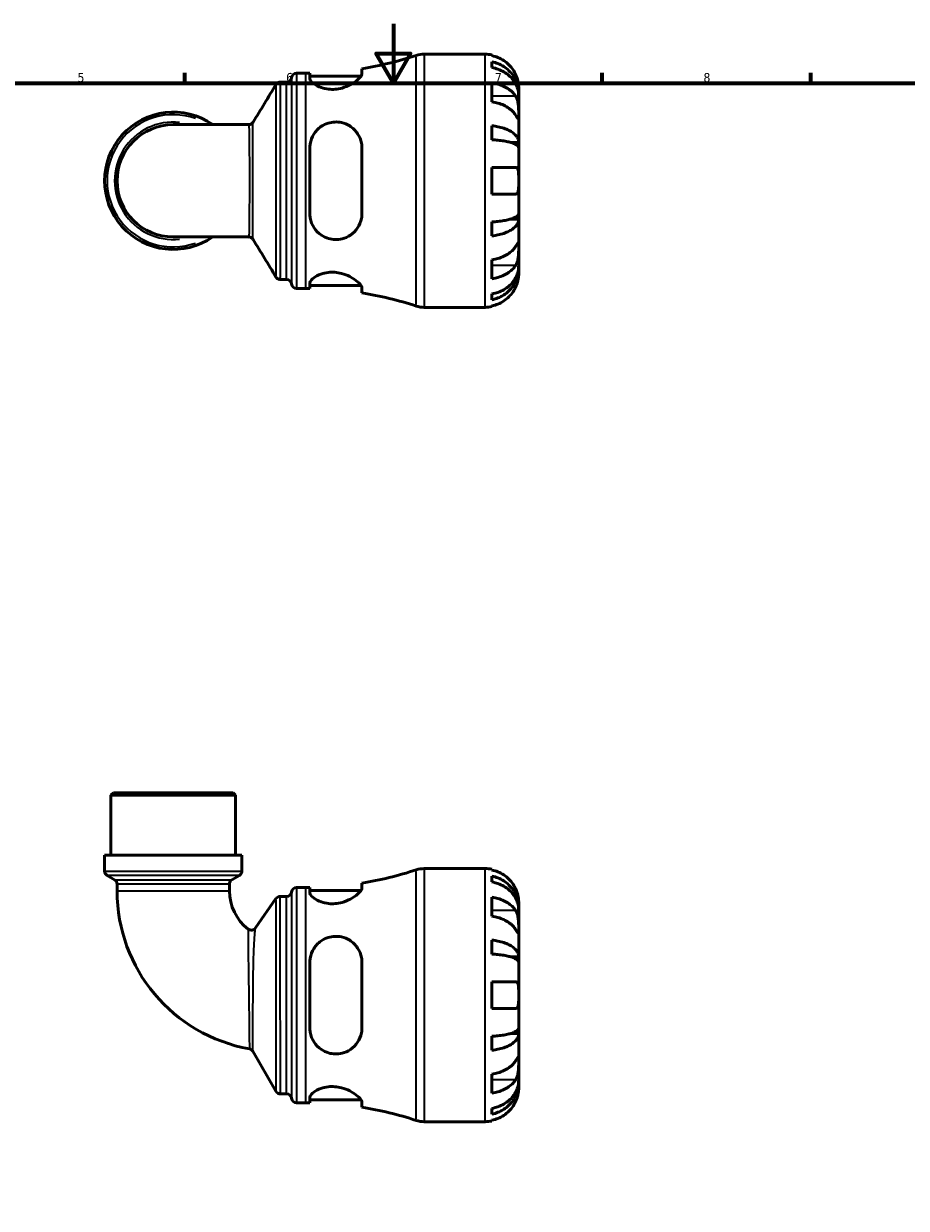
# Model space of a CAD drawing. Header units: millimetres. Extents: x 0 to 902, y -211 to 609.
# Tile 3 of 5: x 296 to 593, y 196 to 594. Entities that reach past the tile are written whole.
import ezdxf

# ---------------------------------------------------------------- set-up
doc = ezdxf.new("R2010")
doc.units = ezdxf.units.MM
for name, color, linetype, lineweight in [('Border (ANSI)', 7, 'Continuous', 70), ('Visible (ANSI)', 7, 'Continuous', 50), ('Visible Narrow (ANSI)', 7, 'Continuous', 35)]:
    doc.layers.add(name, color=color, linetype=linetype, lineweight=lineweight)
doc.styles.add('Note Text (ANSI)', font='tahoma.ttf')

# ---------------------------------------------------------------- blocks, each defined once
blk = doc.blocks.new('Borders Default Border')
at = {"layer": 'Border (ANSI)'}
for p, q in [((350.42, 574), (350.42, 577.45)), ((490.58, 574), (490.58, 577.45)), ((560.67, 574), (560.67, 577.45))]:
    blk.add_line(p, q, dxfattribs=at)
at = {"layer": 'Border (ANSI)', "flags": 128}
for points in [[(420.5, 594), (420.5, 574), (414.73, 584), (426.27, 584), (420.5, 574)], [(20, 20), (20, 574), (821, 574), (821, 20), (20, 20)]]:
    blk.add_lwpolyline(points, dxfattribs=at)
at = {"layer": 'Border (ANSI)', "char_height": 3.05, "attachment_point": 7, "style": 'Note Text (ANSI)'}
for s, insert in [('5', (314.48, 574.34)), ('6', (384.49, 574.34)), ('7', (454.6, 574.4)), ('8', (524.63, 574.33))]:
    blk.add_mtext(s, dxfattribs=dict(at, insert=insert))

msp = doc.modelspace()

# ---------------------------------------------------------------- linework, layer by layer
at = {"layer": 'Visible (ANSI)'}
for p, q in [((430.781, 583.738), (451.323, 583.738)), ((453.573, 583.511), (453.573, 583.27)), ((453.573, 581.195), (453.573, 579.25)), ((388.01, 577.363), (391.05, 577.363)), ((392.435, 577.371), (392.435, 575.656)), ((409.935, 577.234), (409.935, 578.878)), ((382.528, 574.388), (384.637, 574.388)), ((392.435, 576.363), (409.606, 576.363)), ((453.573, 574.141), (453.573, 567.777)), ((462.573, 570.477), (462.538, 570.477)), ((462.573, 570.477), (462.573, 572.488)), ((462.573, 569.712), (462.573, 570.477)), ((462.573, 563.335), (462.573, 569.712)), ((462.573, 554.115), (462.573, 563.335)), ((371.934, 560.097), (346.573, 560.097)), ((453.573, 559.733), (453.573, 555.039)), ((462.573, 554.115), (459.844, 554.115)), ((462.573, 552.267), (462.573, 554.115)), ((392.435, 552.238), (392.435, 530.238)), ((409.935, 530.238), (409.935, 552.238)), ((462.573, 541.238), (462.573, 552.267)), ((453.573, 545.738), (453.573, 536.738)), ((462.573, 530.209), (462.573, 541.238)), ((462.573, 528.361), (462.573, 530.209)), ((453.573, 527.437), (453.573, 522.743)), ((462.573, 528.361), (459.844, 528.361)), ((462.573, 519.141), (462.573, 528.361)), ((346.573, 522.378), (371.934, 522.378)), ((462.573, 512.764), (462.573, 519.141)), ((453.573, 514.698), (453.573, 508.335)), ((462.573, 511.999), (462.538, 511.999)), ((462.573, 511.999), (462.573, 512.764)), ((462.573, 509.988), (462.573, 511.999)), ((382.528, 508.088), (384.637, 508.088)), ((392.435, 506.82), (392.435, 505.105)), ((392.435, 506.113), (409.606, 506.113)), ((388.01, 505.113), (391.05, 505.113)), ((409.935, 503.598), (409.935, 505.242)), ((453.573, 503.226), (453.573, 501.281)), ((430.781, 498.738), (451.323, 498.738)), ((453.573, 499.205), (453.573, 498.965)), ((326.468, 335.741), (325.618, 334.891)), ((367.528, 334.891), (325.618, 334.891)), ((325.618, 314.741), (325.618, 334.891)), ((326.468, 335.741), (366.678, 335.741)), ((366.678, 335.741), (367.528, 334.891)), ((367.528, 314.741), (367.528, 334.891)), ((369.623, 314.741), (323.522, 314.741)), ((323.522, 309.423), (323.522, 314.741)), ((369.623, 309.423), (369.623, 314.741)), ((326.863, 306.512), (324.372, 307.951)), ((366.282, 306.512), (368.773, 307.951)), ((430.781, 310.241), (451.323, 310.241)), ((453.573, 310.014), (453.573, 309.774)), ((453.573, 307.698), (453.573, 305.753)), ((327.713, 305.04), (327.713, 302.739)), ((365.432, 305.04), (365.432, 302.739)), ((388.01, 303.866), (391.05, 303.866)), ((392.435, 303.874), (392.435, 302.159)), ((392.435, 302.866), (409.606, 302.866)), ((409.935, 303.738), (409.935, 305.381)), ((374.17, 290.313), (381.063, 300.166)), ((382.456, 300.891), (384.637, 300.891)), ((453.573, 300.645), (453.573, 294.281)), ((462.573, 296.98), (462.573, 298.991)), ((462.573, 296.98), (462.538, 296.98)), ((462.573, 296.215), (462.573, 296.98)), ((462.573, 289.838), (462.573, 296.215)), ((462.573, 280.618), (462.573, 289.838)), ((453.573, 286.236), (453.573, 281.542)), ((392.435, 278.741), (392.435, 256.741)), ((409.935, 256.741), (409.935, 278.741)), ((462.573, 280.618), (459.844, 280.618)), ((462.573, 278.77), (462.573, 280.618)), ((462.573, 267.741), (462.573, 278.77)), ((453.573, 272.241), (453.573, 263.241)), ((462.573, 256.712), (462.573, 267.741)), ((462.573, 254.865), (459.844, 254.865)), ((462.573, 254.865), (462.573, 256.712)), ((462.573, 245.644), (462.573, 254.865)), ((453.573, 253.941), (453.573, 249.246)), ((381.08, 235.441), (373.315, 248.89)), ((462.573, 239.268), (462.573, 245.644)), ((453.573, 241.202), (453.573, 234.838)), ((462.573, 238.502), (462.573, 239.268)), ((462.573, 238.502), (462.538, 238.502)), ((462.573, 236.491), (462.573, 238.502)), ((382.552, 234.591), (384.637, 234.591)), ((388.01, 231.616), (391.05, 231.616)), ((392.435, 233.323), (392.435, 231.608)), ((392.435, 232.616), (409.606, 232.616)), ((409.935, 230.102), (409.935, 231.745)), ((453.573, 229.729), (453.573, 227.785)), ((430.781, 225.241), (451.323, 225.241)), ((453.573, 225.709), (453.573, 225.469))]:
    msp.add_line(p, q, dxfattribs=at)
for centre, radius, start, end in [((391.05, 695.856), 118.493, 279.17069, 288.23145), ((430.781, 575.238), 8.5, 90, 108.23145), ((451.323, 572.488), 11.25, 78.46304, 90), ((388.01, 575.663), 1.7, 90, 172.81924), ((391.05, 695.856), 118.493, 270, 270.66971), ((384.637, 576.088), 1.7, 270, 352.81924), ((346.573, 541.238), 23.05, 54.9032, 305.0968), ((346.573, 541.238), 18.86, 90, 270), ((384.637, 506.388), 1.7, 7.18076, 90), ((388.01, 506.813), 1.7, 187.18076, 270), ((391.05, 386.62), 118.493, 89.33029, 90), ((391.05, 386.62), 118.493, 71.76855, 80.82931), ((430.781, 507.238), 8.5, 251.76855, 270), ((451.323, 509.988), 11.25, 270, 281.53696), ((325.222, 309.423), 1.7, 180, 240), ((326.013, 305.04), 1.7, 0, 60), ((367.132, 305.04), 1.7, 120, 180), ((367.923, 309.423), 1.7, 300, 0), ((391.05, 422.359), 118.493, 279.17069, 288.23145), ((430.781, 301.741), 8.5, 90, 108.23145), ((451.323, 298.991), 11.25, 78.46304, 90), ((381.57, 302.739), 53.857, 180, 259.91594), ((381.57, 302.739), 16.138, 180, 232.48057), ((384.637, 302.591), 1.7, 270, 352.81924), ((388.01, 302.166), 1.7, 90, 172.81924), ((391.05, 422.359), 118.493, 270, 270.66971), ((382.456, 299.191), 1.7, 90, 145.02507), ((372.777, 291.287), 1.7, 232.48057, 325.02507), ((371.843, 248.04), 1.7, 30, 79.91594), ((382.552, 236.291), 1.7, 210, 270), ((384.637, 232.891), 1.7, 7.18076, 90), ((388.01, 233.316), 1.7, 187.18076, 270), ((391.05, 113.123), 118.493, 89.33029, 90), ((391.05, 113.123), 118.493, 71.76855, 80.82931), ((430.781, 233.741), 8.5, 251.76855, 270), ((451.323, 236.491), 11.25, 270, 281.53696)]:
    msp.add_arc(centre, radius, start, end, dxfattribs=at)
for points, knots in [([(461.506, 576.988), (461.273, 577.488), (460.99, 577.997), (460.247, 579.113), (459.758, 579.701), (458.775, 580.688), (458.191, 581.177), (456.933, 582.021), (456.259, 582.376), (454.995, 582.901), (454.293, 583.123), (453.573, 583.27)], [5.50227189, 5.50227189, 5.50227189, 5.50227189, 5.66172607, 5.66172607, 5.87111315, 5.87111315, 6.07951382, 6.07951382, 6.28791448, 6.28791448, 6.49007585, 6.49007585, 6.49007585, 6.49007585]), ([(453.573, 581.195), (454.294, 581.052), (454.999, 580.836), (456.264, 580.328), (456.938, 579.985), (458.196, 579.17), (458.781, 578.697), (459.763, 577.744), (460.251, 577.176), (461.094, 575.952), (461.447, 575.297), (461.98, 574.049), (462.208, 573.34), (462.504, 571.893), (462.573, 571.154), (462.573, 570.477)], [0.2134337, 0.2134337, 0.2134337, 0.2134337, 0.41601, 0.41601, 0.6243485, 0.6243485, 0.832687, 0.832687, 1.0415719, 1.0415719, 1.2504568, 1.2504568, 1.4601279, 1.4601279, 1.6697991, 1.6697991, 1.6697991, 1.6697991]), ([(409.935, 577.234), (409.935, 577.064), (409.882, 576.872), (409.557, 576.213), (409.112, 575.688), (407.863, 574.599), (407.052, 574.032), (405.255, 573.079), (404.296, 572.678), (402.503, 572.187), (401.723, 572.044), (400.185, 571.92), (399.452, 571.931), (397.864, 572.1), (397.048, 572.289), (395.324, 572.875), (394.494, 573.314), (393.204, 574.238), (392.757, 574.724), (392.476, 575.335), (392.435, 575.501), (392.435, 575.656)], [-3.1190111, -3.1190111, -3.1190111, -3.1190111, -2.9425218, -2.9425218, -2.5658323, -2.5658323, -2.1866341, -2.1866341, -1.8519842, -1.8519842, -1.611527, -1.611527, -1.3870833, -1.3870833, -1.11061, -1.11061, -0.7372166, -0.7372166, -0.3497412, -0.3497412, -0.1958212, -0.1958212, -0.1958212, -0.1958212]), ([(462.573, 569.712), (462.573, 570.314), (462.504, 570.972), (462.208, 572.26), (461.98, 572.89), (461.447, 574.001), (461.094, 574.584), (460.251, 575.673), (459.763, 576.179), (458.781, 577.027), (458.196, 577.448), (456.938, 578.174), (456.264, 578.479), (454.999, 578.931), (454.294, 579.123), (453.573, 579.25)], [5.0161165, 5.0161165, 5.0161165, 5.0161165, 5.2257877, 5.2257877, 5.4354588, 5.4354588, 5.6443437, 5.6443437, 5.8532286, 5.8532286, 6.0615671, 6.0615671, 6.2699056, 6.2699056, 6.472482, 6.472482, 6.472482, 6.472482]), ([(462.573, 572.488), (462.573, 572.488), (462.573, 572.542), (462.569, 572.764), (462.564, 572.943), (462.522, 573.487), (462.475, 573.886), (462.321, 574.653), (462.242, 574.979), (462.064, 575.578), (461.976, 575.843), (461.77, 576.39), (461.653, 576.669), (461.519, 576.959), (461.512, 576.974), (461.506, 576.988)], [-3.12621297, -3.12621297, -3.12621297, -3.12621297, -3.00592131, -3.00592131, -2.87295675, -2.87295675, -2.69789372, -2.69789372, -2.58338701, -2.58338701, -2.49547573, -2.49547573, -2.40310236, -2.40310236, -2.39831682, -2.39831682, -2.39831682, -2.39831682]), ([(381.074, 573.569), (381.1, 573.612), (381.132, 573.66), (381.214, 573.769), (381.264, 573.83), (381.399, 573.962), (381.482, 574.035), (381.699, 574.178), (381.834, 574.249), (382.155, 574.355), (382.34, 574.388), (382.528, 574.388)], [3.1397253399, 3.1397253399, 3.1397253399, 3.1397253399, 3.1401024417, 3.1401024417, 3.1404795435, 3.1404795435, 3.1408566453, 3.1408566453, 3.1412337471, 3.1412337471, 3.1416108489, 3.1416108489, 3.1416108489, 3.1416108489]), ([(453.573, 574.141), (454.293, 574.037), (454.995, 573.88), (456.259, 573.509), (456.933, 573.258), (458.191, 572.661), (458.775, 572.315), (459.758, 571.618), (460.247, 571.201), (460.99, 570.412), (461.273, 570.053), (461.506, 569.699)], [0.21343841, 0.21343841, 0.21343841, 0.21343841, 0.41559978, 0.41559978, 0.62400044, 0.62400044, 0.8324011, 0.8324011, 1.04178819, 1.04178819, 1.20124236, 1.20124236, 1.20124236, 1.20124236]), ([(461.506, 569.699), (461.565, 569.61), (461.621, 569.516), (461.798, 569.199), (461.907, 568.959), (462.107, 568.425), (462.194, 568.131), (462.367, 567.384), (462.436, 566.924), (462.537, 565.892), (462.557, 565.331), (462.575, 564.256), (462.573, 563.756), (462.573, 563.335)], [-0.72474413, -0.72474413, -0.72474413, -0.72474413, -0.68292689, -0.68292689, -0.58946764, -0.58946764, -0.49014387, -0.49014387, -0.34933517, -0.34933517, -0.17856496, -0.17856496, 0, 0, 0, 0]), ([(461.506, 563.335), (461.273, 563.689), (460.99, 564.048), (460.247, 564.838), (459.758, 565.254), (458.775, 565.951), (458.191, 566.297), (456.933, 566.894), (456.259, 567.145), (454.995, 567.516), (454.293, 567.673), (453.573, 567.777)], [5.50227189, 5.50227189, 5.50227189, 5.50227189, 5.66172607, 5.66172607, 5.87111315, 5.87111315, 6.07951382, 6.07951382, 6.28791448, 6.28791448, 6.49007585, 6.49007585, 6.49007585, 6.49007585]), ([(392.435, 552.238), (392.435, 552.703), (392.472, 553.165), (392.73, 554.773), (393.141, 555.868), (394.367, 557.847), (395.192, 558.727), (396.921, 559.931), (397.743, 560.336), (399.34, 560.823), (400.075, 560.949), (401.599, 561.013), (402.364, 560.941), (404.089, 560.554), (405.004, 560.169), (406.899, 558.986), (407.808, 558.092), (409.118, 556.1), (409.562, 555.026), (409.883, 553.339), (409.935, 552.792), (409.935, 552.238)], [-3.0744805, -3.0744805, -3.0744805, -3.0744805, -2.9275472, -2.9275472, -2.5564656, -2.5564656, -2.1770295, -2.1770295, -1.8962541, -1.8962541, -1.6711798, -1.6711798, -1.4362173, -1.4362173, -1.1221314, -1.1221314, -0.7060755, -0.7060755, -0.3297742, -0.3297742, -0.1550611, -0.1550611, -0.1550611, -0.1550611]), ([(462.573, 563.335), (462.573, 563.094), (462.573, 562.881), (462.571, 562.507), (462.568, 562.353), (462.547, 562.087), (462.523, 562.013), (462.423, 562.022), (462.35, 562.097), (462.171, 562.336), (462.083, 562.464), (461.88, 562.767), (461.767, 562.938), (461.598, 563.195), (461.553, 563.264), (461.506, 563.335)], [0, 0, 0, 0, 0.10230486, 0.10230486, 0.2116531, 0.2116531, 0.35868741, 0.35868741, 0.49861539, 0.49861539, 0.59613895, 0.59613895, 0.69034298, 0.69034298, 0.72355027, 0.72355027, 0.72355027, 0.72355027]), ([(371.934, 560.097), (372.114, 560.097), (372.294, 560.128), (372.609, 560.229), (372.744, 560.297), (372.963, 560.438), (373.049, 560.511), (373.186, 560.644), (373.239, 560.706), (373.323, 560.817), (373.356, 560.866), (373.383, 560.91)], [-1.553072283, -1.553072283, -1.553072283, -1.553072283, -1.54991782, -1.54991782, -1.546763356, -1.546763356, -1.543608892, -1.543608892, -1.540454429, -1.540454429, -1.537299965, -1.537299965, -1.537299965, -1.537299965]), ([(453.573, 559.733), (454.294, 559.658), (454.999, 559.545), (456.264, 559.279), (456.938, 559.099), (458.196, 558.672), (458.781, 558.424), (459.763, 557.924), (460.251, 557.626), (461.094, 556.985), (461.447, 556.641), (461.98, 555.987), (462.208, 555.616), (462.504, 554.857), (462.573, 554.469), (462.573, 554.115)], [0.2134337, 0.2134337, 0.2134337, 0.2134337, 0.41601, 0.41601, 0.6243485, 0.6243485, 0.832687, 0.832687, 1.0415719, 1.0415719, 1.2504568, 1.2504568, 1.4601279, 1.4601279, 1.6697991, 1.6697991, 1.6697991, 1.6697991]), ([(462.573, 552.267), (462.573, 552.442), (462.504, 552.633), (462.208, 553.007), (461.98, 553.191), (461.447, 553.513), (461.094, 553.683), (460.251, 553.999), (459.763, 554.146), (458.781, 554.393), (458.196, 554.515), (456.938, 554.726), (456.264, 554.814), (454.999, 554.946), (454.294, 555.002), (453.573, 555.039)], [5.0161165, 5.0161165, 5.0161165, 5.0161165, 5.2257877, 5.2257877, 5.4354588, 5.4354588, 5.6443437, 5.6443437, 5.8532286, 5.8532286, 6.0615671, 6.0615671, 6.2699056, 6.2699056, 6.472482, 6.472482, 6.472482, 6.472482]), ([(453.573, 545.738), (454.293, 545.738), (454.995, 545.738), (456.259, 545.738), (456.933, 545.738), (458.191, 545.738), (458.775, 545.738), (459.758, 545.738), (460.247, 545.738), (460.99, 545.738), (461.273, 545.738), (461.506, 545.738)], [0.21343841, 0.21343841, 0.21343841, 0.21343841, 0.41559978, 0.41559978, 0.62400044, 0.62400044, 0.8324011, 0.8324011, 1.04178819, 1.04178819, 1.20124236, 1.20124236, 1.20124236, 1.20124236]), ([(461.506, 545.738), (461.578, 545.738), (461.647, 545.73), (461.823, 545.686), (461.922, 545.635), (462.108, 545.475), (462.192, 545.36), (462.366, 544.997), (462.436, 544.714), (462.537, 543.968), (462.557, 543.492), (462.575, 542.421), (462.573, 541.832), (462.573, 541.238)], [-0.71968867, -0.71968867, -0.71968867, -0.71968867, -0.66913349, -0.66913349, -0.58448293, -0.58448293, -0.49008499, -0.49008499, -0.34765985, -0.34765985, -0.17827673, -0.17827673, 0, 0, 0, 0]), ([(462.573, 541.238), (462.573, 540.837), (462.573, 540.438), (462.569, 539.624), (462.564, 539.217), (462.522, 538.352), (462.475, 537.928), (462.321, 537.373), (462.242, 537.195), (462.064, 536.956), (461.976, 536.878), (461.77, 536.769), (461.653, 536.741), (461.519, 536.738), (461.512, 536.738), (461.506, 536.738)], [-3.12621297, -3.12621297, -3.12621297, -3.12621297, -3.00592131, -3.00592131, -2.87295675, -2.87295675, -2.69789372, -2.69789372, -2.58338701, -2.58338701, -2.49547573, -2.49547573, -2.40310236, -2.40310236, -2.39831682, -2.39831682, -2.39831682, -2.39831682]), ([(461.506, 536.738), (461.273, 536.738), (460.99, 536.738), (460.247, 536.738), (459.758, 536.738), (458.775, 536.738), (458.191, 536.738), (456.933, 536.738), (456.259, 536.738), (454.995, 536.738), (454.293, 536.738), (453.573, 536.738)], [5.50227189, 5.50227189, 5.50227189, 5.50227189, 5.66172607, 5.66172607, 5.87111315, 5.87111315, 6.07951382, 6.07951382, 6.28791448, 6.28791448, 6.49007585, 6.49007585, 6.49007585, 6.49007585]), ([(409.935, 530.238), (409.935, 529.679), (409.882, 529.127), (409.557, 527.437), (409.112, 526.364), (407.863, 524.47), (407.052, 523.645), (405.255, 522.425), (404.296, 521.989), (402.503, 521.553), (401.723, 521.468), (400.185, 521.514), (399.452, 521.63), (397.864, 522.092), (397.048, 522.477), (395.324, 523.633), (394.494, 524.482), (393.204, 526.456), (392.757, 527.592), (392.476, 529.268), (392.435, 529.752), (392.435, 530.238)], [-3.1190111, -3.1190111, -3.1190111, -3.1190111, -2.9425218, -2.9425218, -2.5658323, -2.5658323, -2.1866341, -2.1866341, -1.8519842, -1.8519842, -1.611527, -1.611527, -1.3870833, -1.3870833, -1.11061, -1.11061, -0.7372166, -0.7372166, -0.3497412, -0.3497412, -0.1958212, -0.1958212, -0.1958212, -0.1958212]), ([(453.573, 527.437), (454.294, 527.474), (454.999, 527.53), (456.264, 527.661), (456.938, 527.75), (458.196, 527.961), (458.781, 528.083), (459.763, 528.33), (460.251, 528.477), (461.094, 528.793), (461.447, 528.963), (461.98, 529.285), (462.208, 529.469), (462.504, 529.843), (462.573, 530.034), (462.573, 530.209)], [0.2134337, 0.2134337, 0.2134337, 0.2134337, 0.41601, 0.41601, 0.6243485, 0.6243485, 0.832687, 0.832687, 1.0415719, 1.0415719, 1.2504568, 1.2504568, 1.4601279, 1.4601279, 1.6697991, 1.6697991, 1.6697991, 1.6697991]), ([(462.573, 528.361), (462.573, 528.007), (462.504, 527.619), (462.208, 526.86), (461.98, 526.489), (461.447, 525.835), (461.094, 525.491), (460.251, 524.85), (459.763, 524.552), (458.781, 524.052), (458.196, 523.804), (456.938, 523.377), (456.264, 523.197), (454.999, 522.931), (454.294, 522.818), (453.573, 522.743)], [5.0161165, 5.0161165, 5.0161165, 5.0161165, 5.2257877, 5.2257877, 5.4354588, 5.4354588, 5.6443437, 5.6443437, 5.8532286, 5.8532286, 6.0615671, 6.0615671, 6.2699056, 6.2699056, 6.472482, 6.472482, 6.472482, 6.472482]), ([(373.383, 521.566), (373.356, 521.61), (373.323, 521.659), (373.239, 521.77), (373.186, 521.832), (373.049, 521.965), (372.963, 522.038), (372.744, 522.179), (372.609, 522.247), (372.294, 522.348), (372.114, 522.378), (371.934, 522.378)], [1.537320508, 1.537320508, 1.537320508, 1.537320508, 1.540474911, 1.540474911, 1.543629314, 1.543629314, 1.546783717, 1.546783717, 1.54993812, 1.54993812, 1.553092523, 1.553092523, 1.553092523, 1.553092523]), ([(453.573, 514.698), (454.293, 514.803), (454.995, 514.96), (456.259, 515.331), (456.933, 515.582), (458.191, 516.179), (458.775, 516.525), (459.758, 517.222), (460.247, 517.638), (460.99, 518.428), (461.273, 518.787), (461.506, 519.141)], [0.21343841, 0.21343841, 0.21343841, 0.21343841, 0.41559978, 0.41559978, 0.62400044, 0.62400044, 0.8324011, 0.8324011, 1.04178819, 1.04178819, 1.20124236, 1.20124236, 1.20124236, 1.20124236]), ([(461.506, 519.141), (461.565, 519.23), (461.621, 519.316), (461.798, 519.584), (461.907, 519.75), (462.107, 520.046), (462.194, 520.172), (462.367, 520.398), (462.436, 520.465), (462.537, 520.451), (462.557, 520.337), (462.575, 519.895), (462.573, 519.562), (462.573, 519.141)], [-0.72474413, -0.72474413, -0.72474413, -0.72474413, -0.68292689, -0.68292689, -0.58946764, -0.58946764, -0.49014387, -0.49014387, -0.34933517, -0.34933517, -0.17856496, -0.17856496, 0, 0, 0, 0]), ([(462.573, 519.141), (462.573, 518.9), (462.573, 518.632), (462.571, 518.034), (462.568, 517.702), (462.547, 516.891), (462.523, 516.405), (462.423, 515.454), (462.35, 514.999), (462.171, 514.265), (462.083, 513.979), (461.88, 513.454), (461.767, 513.215), (461.598, 512.922), (461.553, 512.848), (461.506, 512.777)], [0, 0, 0, 0, 0.10230486, 0.10230486, 0.2116531, 0.2116531, 0.35868741, 0.35868741, 0.49861539, 0.49861539, 0.59613895, 0.59613895, 0.69034298, 0.69034298, 0.72355027, 0.72355027, 0.72355027, 0.72355027]), ([(392.435, 506.82), (392.435, 506.969), (392.472, 507.126), (392.73, 507.709), (393.141, 508.172), (394.367, 509.088), (395.192, 509.541), (396.921, 510.153), (397.743, 510.354), (399.34, 510.54), (400.075, 510.557), (401.599, 510.449), (402.364, 510.317), (404.089, 509.866), (405.004, 509.503), (406.899, 508.551), (407.808, 507.925), (409.118, 506.782), (409.562, 506.257), (409.883, 505.601), (409.935, 505.411), (409.935, 505.242)], [-3.0744805, -3.0744805, -3.0744805, -3.0744805, -2.9275472, -2.9275472, -2.5564656, -2.5564656, -2.1770295, -2.1770295, -1.8962541, -1.8962541, -1.6711798, -1.6711798, -1.4362173, -1.4362173, -1.1221314, -1.1221314, -0.7060755, -0.7060755, -0.3297742, -0.3297742, -0.1550611, -0.1550611, -0.1550611, -0.1550611]), ([(461.506, 512.777), (461.273, 512.423), (460.99, 512.064), (460.247, 511.274), (459.758, 510.858), (458.775, 510.161), (458.191, 509.815), (456.933, 509.218), (456.259, 508.967), (454.995, 508.596), (454.293, 508.439), (453.573, 508.335)], [5.50227189, 5.50227189, 5.50227189, 5.50227189, 5.66172607, 5.66172607, 5.87111315, 5.87111315, 6.07951382, 6.07951382, 6.28791448, 6.28791448, 6.49007585, 6.49007585, 6.49007585, 6.49007585]), ([(453.573, 503.226), (454.294, 503.353), (454.999, 503.545), (456.264, 503.997), (456.938, 504.302), (458.196, 505.028), (458.781, 505.449), (459.763, 506.297), (460.251, 506.803), (461.094, 507.891), (461.447, 508.475), (461.98, 509.586), (462.208, 510.216), (462.504, 511.504), (462.573, 512.162), (462.573, 512.764)], [0.2134337, 0.2134337, 0.2134337, 0.2134337, 0.41601, 0.41601, 0.6243485, 0.6243485, 0.832687, 0.832687, 1.0415719, 1.0415719, 1.2504568, 1.2504568, 1.4601279, 1.4601279, 1.6697991, 1.6697991, 1.6697991, 1.6697991]), ([(462.573, 511.999), (462.573, 511.322), (462.504, 510.583), (462.208, 509.136), (461.98, 508.427), (461.447, 507.179), (461.094, 506.524), (460.251, 505.3), (459.763, 504.732), (458.781, 503.779), (458.196, 503.306), (456.938, 502.491), (456.264, 502.148), (454.999, 501.64), (454.294, 501.424), (453.573, 501.281)], [5.0161165, 5.0161165, 5.0161165, 5.0161165, 5.2257877, 5.2257877, 5.4354588, 5.4354588, 5.6443437, 5.6443437, 5.8532286, 5.8532286, 6.0615671, 6.0615671, 6.2699056, 6.2699056, 6.472482, 6.472482, 6.472482, 6.472482]), ([(461.506, 505.488), (461.578, 505.643), (461.647, 505.799), (461.823, 506.22), (461.922, 506.483), (462.108, 507.035), (462.192, 507.319), (462.366, 508.006), (462.436, 508.385), (462.537, 509.109), (462.557, 509.423), (462.575, 509.87), (462.573, 509.988), (462.573, 509.988)], [-0.71968867, -0.71968867, -0.71968867, -0.71968867, -0.66913349, -0.66913349, -0.58448293, -0.58448293, -0.49008499, -0.49008499, -0.34765985, -0.34765985, -0.17827673, -0.17827673, 0, 0, 0, 0]), ([(382.528, 508.088), (382.346, 508.088), (382.166, 508.119), (381.848, 508.221), (381.711, 508.291), (381.491, 508.434), (381.406, 508.507), (381.27, 508.64), (381.218, 508.702), (381.135, 508.811), (381.103, 508.859), (381.076, 508.904), (381.075, 508.905), (381.074, 508.907)], [6.2831902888, 6.2831902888, 6.2831902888, 6.2831902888, 6.2835555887, 6.2835555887, 6.2839326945, 6.2839326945, 6.2843098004, 6.2843098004, 6.2846869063, 6.2846869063, 6.2850640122, 6.2850640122, 6.2850758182, 6.2850758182, 6.2850758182, 6.2850758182]), ([(453.573, 499.205), (454.293, 499.353), (454.995, 499.575), (456.259, 500.1), (456.933, 500.455), (458.191, 501.299), (458.775, 501.788), (459.758, 502.774), (460.247, 503.363), (460.99, 504.479), (461.273, 504.988), (461.506, 505.488)], [0.21343841, 0.21343841, 0.21343841, 0.21343841, 0.41559978, 0.41559978, 0.62400044, 0.62400044, 0.8324011, 0.8324011, 1.04178819, 1.04178819, 1.20124236, 1.20124236, 1.20124236, 1.20124236]), ([(461.506, 303.491), (461.273, 303.992), (460.99, 304.5), (460.247, 305.616), (459.758, 306.205), (458.775, 307.191), (458.191, 307.68), (456.933, 308.524), (456.259, 308.879), (454.995, 309.404), (454.293, 309.626), (453.573, 309.774)], [5.50227189, 5.50227189, 5.50227189, 5.50227189, 5.66172607, 5.66172607, 5.87111315, 5.87111315, 6.07951382, 6.07951382, 6.28791448, 6.28791448, 6.49007585, 6.49007585, 6.49007585, 6.49007585]), ([(453.573, 307.698), (454.294, 307.555), (454.999, 307.34), (456.264, 306.831), (456.938, 306.489), (458.196, 305.673), (458.781, 305.2), (459.763, 304.247), (460.251, 303.679), (461.094, 302.456), (461.447, 301.8), (461.98, 300.552), (462.208, 299.844), (462.504, 298.396), (462.573, 297.657), (462.573, 296.98)], [0.2134337, 0.2134337, 0.2134337, 0.2134337, 0.41601, 0.41601, 0.6243485, 0.6243485, 0.832687, 0.832687, 1.0415719, 1.0415719, 1.2504568, 1.2504568, 1.4601279, 1.4601279, 1.6697991, 1.6697991, 1.6697991, 1.6697991]), ([(409.935, 303.738), (409.935, 303.567), (409.882, 303.375), (409.557, 302.716), (409.112, 302.191), (407.863, 301.102), (407.052, 300.536), (405.255, 299.582), (404.296, 299.182), (402.503, 298.69), (401.723, 298.547), (400.185, 298.424), (399.452, 298.434), (397.864, 298.603), (397.048, 298.793), (395.324, 299.378), (394.494, 299.818), (393.204, 300.741), (392.757, 301.227), (392.476, 301.838), (392.435, 302.004), (392.435, 302.159)], [-3.1190111, -3.1190111, -3.1190111, -3.1190111, -2.9425218, -2.9425218, -2.5658323, -2.5658323, -2.1866341, -2.1866341, -1.8519842, -1.8519842, -1.611527, -1.611527, -1.3870833, -1.3870833, -1.11061, -1.11061, -0.7372166, -0.7372166, -0.3497412, -0.3497412, -0.1958212, -0.1958212, -0.1958212, -0.1958212]), ([(462.573, 296.215), (462.573, 296.817), (462.504, 297.475), (462.208, 298.763), (461.98, 299.394), (461.447, 300.505), (461.094, 301.088), (460.251, 302.176), (459.763, 302.682), (458.781, 303.53), (458.196, 303.951), (456.938, 304.677), (456.264, 304.982), (454.999, 305.435), (454.294, 305.626), (453.573, 305.753)], [5.0161165, 5.0161165, 5.0161165, 5.0161165, 5.2257877, 5.2257877, 5.4354588, 5.4354588, 5.6443437, 5.6443437, 5.8532286, 5.8532286, 6.0615671, 6.0615671, 6.2699056, 6.2699056, 6.472482, 6.472482, 6.472482, 6.472482]), ([(462.573, 298.991), (462.573, 298.991), (462.573, 299.05), (462.568, 299.304), (462.561, 299.525), (462.51, 300.083), (462.469, 300.404), (462.339, 301.083), (462.258, 301.426), (462.086, 302.01), (462.011, 302.24), (461.852, 302.681), (461.769, 302.891), (461.624, 303.232), (461.566, 303.362), (461.506, 303.491)], [0, 0, 0, 0, 0.1255823, 0.1255823, 0.27758688, 0.27758688, 0.41565829, 0.41565829, 0.53558864, 0.53558864, 0.6106285, 0.6106285, 0.67830711, 0.67830711, 0.7205994, 0.7205994, 0.7205994, 0.7205994]), ([(453.573, 300.645), (454.293, 300.54), (454.995, 300.383), (456.259, 300.012), (456.933, 299.761), (458.191, 299.164), (458.775, 298.819), (459.758, 298.121), (460.247, 297.705), (460.99, 296.915), (461.273, 296.556), (461.506, 296.202)], [0.21343841, 0.21343841, 0.21343841, 0.21343841, 0.41559978, 0.41559978, 0.62400044, 0.62400044, 0.8324011, 0.8324011, 1.04178819, 1.04178819, 1.20124236, 1.20124236, 1.20124236, 1.20124236]), ([(461.506, 296.202), (461.565, 296.113), (461.621, 296.019), (461.798, 295.702), (461.907, 295.462), (462.107, 294.928), (462.194, 294.635), (462.367, 293.887), (462.436, 293.427), (462.537, 292.395), (462.557, 291.835), (462.575, 290.759), (462.573, 290.259), (462.573, 289.838)], [-0.72474413, -0.72474413, -0.72474413, -0.72474413, -0.68292689, -0.68292689, -0.58946764, -0.58946764, -0.49014387, -0.49014387, -0.34933517, -0.34933517, -0.17856496, -0.17856496, 0, 0, 0, 0]), ([(461.506, 289.838), (461.273, 290.192), (460.99, 290.552), (460.247, 291.341), (459.758, 291.757), (458.775, 292.455), (458.191, 292.801), (456.933, 293.397), (456.259, 293.648), (454.995, 294.019), (454.293, 294.176), (453.573, 294.281)], [5.50227189, 5.50227189, 5.50227189, 5.50227189, 5.66172607, 5.66172607, 5.87111315, 5.87111315, 6.07951382, 6.07951382, 6.28791448, 6.28791448, 6.49007585, 6.49007585, 6.49007585, 6.49007585]), ([(392.435, 278.741), (392.435, 279.206), (392.472, 279.669), (392.73, 281.276), (393.141, 282.372), (394.367, 284.35), (395.192, 285.23), (396.921, 286.434), (397.743, 286.839), (399.34, 287.327), (400.075, 287.453), (401.599, 287.516), (402.364, 287.444), (404.089, 287.057), (405.004, 286.672), (406.899, 285.489), (407.808, 284.595), (409.118, 282.604), (409.562, 281.53), (409.883, 279.843), (409.935, 279.295), (409.935, 278.741)], [-3.0744805, -3.0744805, -3.0744805, -3.0744805, -2.9275472, -2.9275472, -2.5564656, -2.5564656, -2.1770295, -2.1770295, -1.8962541, -1.8962541, -1.6711798, -1.6711798, -1.4362173, -1.4362173, -1.1221314, -1.1221314, -0.7060755, -0.7060755, -0.3297742, -0.3297742, -0.1550611, -0.1550611, -0.1550611, -0.1550611]), ([(462.573, 289.838), (462.573, 289.597), (462.573, 289.384), (462.571, 289.011), (462.568, 288.856), (462.547, 288.591), (462.523, 288.516), (462.423, 288.525), (462.35, 288.601), (462.171, 288.839), (462.083, 288.967), (461.88, 289.27), (461.767, 289.442), (461.598, 289.698), (461.553, 289.767), (461.506, 289.838)], [0, 0, 0, 0, 0.10230486, 0.10230486, 0.2116531, 0.2116531, 0.35868741, 0.35868741, 0.49861539, 0.49861539, 0.59613895, 0.59613895, 0.69034298, 0.69034298, 0.72355027, 0.72355027, 0.72355027, 0.72355027]), ([(453.573, 286.236), (454.294, 286.161), (454.999, 286.049), (456.264, 285.782), (456.938, 285.602), (458.196, 285.175), (458.781, 284.927), (459.763, 284.427), (460.251, 284.129), (461.094, 283.488), (461.447, 283.145), (461.98, 282.49), (462.208, 282.119), (462.504, 281.36), (462.573, 280.973), (462.573, 280.618)], [0.2134337, 0.2134337, 0.2134337, 0.2134337, 0.41601, 0.41601, 0.6243485, 0.6243485, 0.832687, 0.832687, 1.0415719, 1.0415719, 1.2504568, 1.2504568, 1.4601279, 1.4601279, 1.6697991, 1.6697991, 1.6697991, 1.6697991]), ([(462.573, 278.77), (462.573, 278.945), (462.504, 279.136), (462.208, 279.511), (461.98, 279.694), (461.447, 280.017), (461.094, 280.186), (460.251, 280.502), (459.763, 280.649), (458.781, 280.896), (458.196, 281.018), (456.938, 281.229), (456.264, 281.318), (454.999, 281.449), (454.294, 281.505), (453.573, 281.542)], [5.0161165, 5.0161165, 5.0161165, 5.0161165, 5.2257877, 5.2257877, 5.4354588, 5.4354588, 5.6443437, 5.6443437, 5.8532286, 5.8532286, 6.0615671, 6.0615671, 6.2699056, 6.2699056, 6.472482, 6.472482, 6.472482, 6.472482]), ([(453.573, 272.241), (454.293, 272.241), (454.995, 272.241), (456.259, 272.241), (456.933, 272.241), (458.191, 272.241), (458.775, 272.241), (459.758, 272.241), (460.247, 272.241), (460.99, 272.241), (461.273, 272.241), (461.506, 272.241)], [0.21343841, 0.21343841, 0.21343841, 0.21343841, 0.41559978, 0.41559978, 0.62400044, 0.62400044, 0.8324011, 0.8324011, 1.04178819, 1.04178819, 1.20124236, 1.20124236, 1.20124236, 1.20124236]), ([(461.506, 272.241), (461.578, 272.241), (461.647, 272.233), (461.823, 272.189), (461.922, 272.138), (462.108, 271.978), (462.192, 271.863), (462.366, 271.5), (462.436, 271.217), (462.537, 270.472), (462.557, 269.996), (462.575, 268.924), (462.573, 268.336), (462.573, 267.741)], [-0.71968867, -0.71968867, -0.71968867, -0.71968867, -0.66913349, -0.66913349, -0.58448293, -0.58448293, -0.49008499, -0.49008499, -0.34765985, -0.34765985, -0.17827673, -0.17827673, 0, 0, 0, 0]), ([(462.573, 267.741), (462.573, 267.34), (462.573, 266.941), (462.569, 266.127), (462.564, 265.72), (462.522, 264.855), (462.475, 264.431), (462.321, 263.876), (462.242, 263.698), (462.064, 263.459), (461.976, 263.381), (461.77, 263.272), (461.653, 263.244), (461.519, 263.241), (461.512, 263.241), (461.506, 263.241)], [-3.12621297, -3.12621297, -3.12621297, -3.12621297, -3.00592131, -3.00592131, -2.87295675, -2.87295675, -2.69789372, -2.69789372, -2.58338701, -2.58338701, -2.49547573, -2.49547573, -2.40310236, -2.40310236, -2.39831682, -2.39831682, -2.39831682, -2.39831682]), ([(461.506, 263.241), (461.273, 263.241), (460.99, 263.241), (460.247, 263.241), (459.758, 263.241), (458.775, 263.241), (458.191, 263.241), (456.933, 263.241), (456.259, 263.241), (454.995, 263.241), (454.293, 263.241), (453.573, 263.241)], [5.50227189, 5.50227189, 5.50227189, 5.50227189, 5.66172607, 5.66172607, 5.87111315, 5.87111315, 6.07951382, 6.07951382, 6.28791448, 6.28791448, 6.49007585, 6.49007585, 6.49007585, 6.49007585]), ([(409.935, 256.741), (409.935, 256.183), (409.882, 255.631), (409.557, 253.941), (409.112, 252.868), (407.863, 250.973), (407.052, 250.148), (405.255, 248.929), (404.296, 248.493), (402.503, 248.057), (401.723, 247.972), (400.185, 248.017), (399.452, 248.133), (397.864, 248.595), (397.048, 248.981), (395.324, 250.136), (394.494, 250.985), (393.204, 252.959), (392.757, 254.096), (392.476, 255.771), (392.435, 256.255), (392.435, 256.741)], [-3.1190111, -3.1190111, -3.1190111, -3.1190111, -2.9425218, -2.9425218, -2.5658323, -2.5658323, -2.1866341, -2.1866341, -1.8519842, -1.8519842, -1.611527, -1.611527, -1.3870833, -1.3870833, -1.11061, -1.11061, -0.7372166, -0.7372166, -0.3497412, -0.3497412, -0.1958212, -0.1958212, -0.1958212, -0.1958212]), ([(453.573, 253.941), (454.294, 253.978), (454.999, 254.033), (456.264, 254.165), (456.938, 254.253), (458.196, 254.464), (458.781, 254.587), (459.763, 254.833), (460.251, 254.98), (461.094, 255.296), (461.447, 255.466), (461.98, 255.789), (462.208, 255.972), (462.504, 256.346), (462.573, 256.537), (462.573, 256.712)], [0.2134337, 0.2134337, 0.2134337, 0.2134337, 0.41601, 0.41601, 0.6243485, 0.6243485, 0.832687, 0.832687, 1.0415719, 1.0415719, 1.2504568, 1.2504568, 1.4601279, 1.4601279, 1.6697991, 1.6697991, 1.6697991, 1.6697991]), ([(462.573, 254.865), (462.573, 254.51), (462.504, 254.123), (462.208, 253.364), (461.98, 252.992), (461.447, 252.338), (461.094, 251.994), (460.251, 251.353), (459.763, 251.055), (458.781, 250.556), (458.196, 250.308), (456.938, 249.88), (456.264, 249.7), (454.999, 249.434), (454.294, 249.321), (453.573, 249.246)], [5.0161165, 5.0161165, 5.0161165, 5.0161165, 5.2257877, 5.2257877, 5.4354588, 5.4354588, 5.6443437, 5.6443437, 5.8532286, 5.8532286, 6.0615671, 6.0615671, 6.2699056, 6.2699056, 6.472482, 6.472482, 6.472482, 6.472482]), ([(461.506, 245.644), (461.565, 245.733), (461.621, 245.82), (461.798, 246.087), (461.907, 246.254), (462.107, 246.55), (462.194, 246.675), (462.367, 246.902), (462.436, 246.968), (462.537, 246.954), (462.557, 246.84), (462.575, 246.398), (462.573, 246.065), (462.573, 245.644)], [-0.72474413, -0.72474413, -0.72474413, -0.72474413, -0.68292689, -0.68292689, -0.58946764, -0.58946764, -0.49014387, -0.49014387, -0.34933517, -0.34933517, -0.17856496, -0.17856496, 0, 0, 0, 0]), ([(453.573, 241.202), (454.293, 241.306), (454.995, 241.463), (456.259, 241.835), (456.933, 242.085), (458.191, 242.682), (458.775, 243.028), (459.758, 243.725), (460.247, 244.142), (460.99, 244.931), (461.273, 245.29), (461.506, 245.644)], [0.21343841, 0.21343841, 0.21343841, 0.21343841, 0.41559978, 0.41559978, 0.62400044, 0.62400044, 0.8324011, 0.8324011, 1.04178819, 1.04178819, 1.20124236, 1.20124236, 1.20124236, 1.20124236]), ([(462.573, 245.644), (462.573, 245.403), (462.573, 245.135), (462.571, 244.537), (462.568, 244.206), (462.547, 243.394), (462.523, 242.908), (462.423, 241.957), (462.35, 241.502), (462.171, 240.768), (462.083, 240.483), (461.88, 239.957), (461.767, 239.719), (461.598, 239.425), (461.553, 239.351), (461.506, 239.28)], [0, 0, 0, 0, 0.10230486, 0.10230486, 0.2116531, 0.2116531, 0.35868741, 0.35868741, 0.49861539, 0.49861539, 0.59613895, 0.59613895, 0.69034298, 0.69034298, 0.72355027, 0.72355027, 0.72355027, 0.72355027]), ([(461.506, 239.28), (461.273, 238.926), (460.99, 238.567), (460.247, 237.778), (459.758, 237.362), (458.775, 236.664), (458.191, 236.318), (456.933, 235.721), (456.259, 235.471), (454.995, 235.099), (454.293, 234.942), (453.573, 234.838)], [5.50227189, 5.50227189, 5.50227189, 5.50227189, 5.66172607, 5.66172607, 5.87111315, 5.87111315, 6.07951382, 6.07951382, 6.28791448, 6.28791448, 6.49007585, 6.49007585, 6.49007585, 6.49007585]), ([(453.573, 229.729), (454.294, 229.857), (454.999, 230.048), (456.264, 230.5), (456.938, 230.805), (458.196, 231.531), (458.781, 231.952), (459.763, 232.8), (460.251, 233.306), (461.094, 234.395), (461.447, 234.978), (461.98, 236.089), (462.208, 236.719), (462.504, 238.008), (462.573, 238.665), (462.573, 239.268)], [0.2134337, 0.2134337, 0.2134337, 0.2134337, 0.41601, 0.41601, 0.6243485, 0.6243485, 0.832687, 0.832687, 1.0415719, 1.0415719, 1.2504568, 1.2504568, 1.4601279, 1.4601279, 1.6697991, 1.6697991, 1.6697991, 1.6697991]), ([(392.435, 233.323), (392.435, 233.472), (392.472, 233.63), (392.73, 234.213), (393.141, 234.675), (394.367, 235.591), (395.192, 236.045), (396.921, 236.656), (397.743, 236.857), (399.34, 237.043), (400.075, 237.061), (401.599, 236.952), (402.364, 236.82), (404.089, 236.369), (405.004, 236.007), (406.899, 235.054), (407.808, 234.429), (409.118, 233.286), (409.562, 232.761), (409.883, 232.104), (409.935, 231.914), (409.935, 231.745)], [-3.0744805, -3.0744805, -3.0744805, -3.0744805, -2.9275472, -2.9275472, -2.5564656, -2.5564656, -2.1770295, -2.1770295, -1.8962541, -1.8962541, -1.6711798, -1.6711798, -1.4362173, -1.4362173, -1.1221314, -1.1221314, -0.7060755, -0.7060755, -0.3297742, -0.3297742, -0.1550611, -0.1550611, -0.1550611, -0.1550611]), ([(462.573, 238.502), (462.573, 237.826), (462.504, 237.086), (462.208, 235.639), (461.98, 234.93), (461.447, 233.682), (461.094, 233.027), (460.251, 231.804), (459.763, 231.236), (458.781, 230.283), (458.196, 229.81), (456.938, 228.994), (456.264, 228.651), (454.999, 228.143), (454.294, 227.928), (453.573, 227.785)], [5.0161165, 5.0161165, 5.0161165, 5.0161165, 5.2257877, 5.2257877, 5.4354588, 5.4354588, 5.6443437, 5.6443437, 5.8532286, 5.8532286, 6.0615671, 6.0615671, 6.2699056, 6.2699056, 6.472482, 6.472482, 6.472482, 6.472482]), ([(461.506, 231.991), (461.578, 232.146), (461.647, 232.303), (461.823, 232.723), (461.922, 232.986), (462.108, 233.538), (462.192, 233.823), (462.366, 234.509), (462.436, 234.889), (462.537, 235.613), (462.557, 235.927), (462.575, 236.374), (462.573, 236.491), (462.573, 236.491)], [-0.71968867, -0.71968867, -0.71968867, -0.71968867, -0.66913349, -0.66913349, -0.58448293, -0.58448293, -0.49008499, -0.49008499, -0.34765985, -0.34765985, -0.17827673, -0.17827673, 0, 0, 0, 0]), ([(453.573, 225.709), (454.293, 225.857), (454.995, 226.079), (456.259, 226.604), (456.933, 226.958), (458.191, 227.802), (458.775, 228.291), (459.758, 229.278), (460.247, 229.867), (460.99, 230.983), (461.273, 231.491), (461.506, 231.991)], [0.21343841, 0.21343841, 0.21343841, 0.21343841, 0.41559978, 0.41559978, 0.62400044, 0.62400044, 0.8324011, 0.8324011, 1.04178819, 1.04178819, 1.20124236, 1.20124236, 1.20124236, 1.20124236])]:
    msp.add_open_spline(points, degree=3, knots=knots, dxfattribs=at)
for points in [[(373.383, 560.91), (375.952, 565.125), (378.513, 569.347), (381.074, 573.569)], [(381.074, 508.907), (378.513, 513.129), (375.952, 517.351), (373.383, 521.566)]]:
    msp.add_open_spline(points, degree=3, dxfattribs=at)
at = {"layer": 'Visible Narrow (ANSI)'}
for p, q in [((428.122, 499.683), (428.122, 582.793)), ((430.781, 583.215), (430.781, 499.261)), ((451.323, 499.261), (451.323, 583.215)), ((388.01, 576.918), (388.01, 505.558)), ((391.05, 505.558), (391.05, 576.918)), ((384.637, 508.496), (384.637, 573.98)), ((386.324, 575.449), (386.324, 507.027)), ((461.109, 569.699), (453.969, 569.699)), ((461.109, 512.777), (453.969, 512.777)), ((323.806, 309.423), (369.34, 309.423)), ((368.5, 307.951), (324.646, 307.951)), ((327.106, 306.512), (366.04, 306.512)), ((428.122, 226.186), (428.122, 309.297)), ((430.781, 309.718), (430.781, 225.765)), ((451.323, 225.765), (451.323, 309.718)), ((365.2, 305.04), (327.946, 305.04)), ((327.946, 302.739), (365.2, 302.739)), ((388.01, 303.422), (388.01, 232.061)), ((391.05, 232.061), (391.05, 303.422)), ((380.718, 299.673), (374.515, 290.806)), ((384.637, 234.999), (384.637, 300.483)), ((386.324, 301.952), (386.324, 233.53)), ((461.109, 296.202), (453.969, 296.202)), ((461.109, 239.28), (453.969, 239.28))]:
    msp.add_line(p, q, dxfattribs=at)
for centre, radius, start, end in [((346.573, 541.238), 22.201, 70.34237, 289.65763), ((346.573, 541.238), 19.709, 83.80065, 276.19935), ((382.456, 299.191), 1.7, 92.75125, 142.27381), ((372.777, 291.287), 1.7, 237.10779, 320.39784)]:
    msp.add_arc(centre, radius, start, end, dxfattribs=at)
for points, knots in [([(381.075, 573.171), (381.076, 572.675), (381.076, 571.723), (381.077, 568.617), (381.078, 566.222), (381.079, 559.381), (381.079, 554.504), (381.08, 544.916), (381.08, 540.318), (381.079, 530.944), (381.079, 526.211), (381.078, 518.288), (381.078, 515.051), (381.077, 511.048), (381.076, 509.875), (381.075, 509.305)], [3.2969929, 3.2969929, 3.2969929, 3.2969929, 3.5908142, 3.5908142, 3.9597636, 3.9597636, 4.4608226, 4.4608226, 4.8791641, 4.8791641, 5.3437347, 5.3437347, 5.7903118, 5.7903118, 6.1278083, 6.1278083, 6.1278083, 6.1278083]), ([(382.533, 508.498), (382.536, 509.081), (382.539, 510.278), (382.545, 514.369), (382.547, 517.688), (382.55, 525.816), (382.551, 530.673), (382.552, 540.294), (382.552, 545.013), (382.551, 554.853), (382.549, 559.857), (382.545, 566.874), (382.543, 569.329), (382.538, 572.501), (382.536, 573.471), (382.533, 573.977)], [-6.1261113, -6.1261113, -6.1261113, -6.1261113, -5.7903118, -5.7903118, -5.3437347, -5.3437347, -4.8791641, -4.8791641, -4.4608226, -4.4608226, -3.9597636, -3.9597636, -3.5908142, -3.5908142, -3.2986898, -3.2986898, -3.2986898, -3.2986898]), ([(371.974, 559.874), (371.999, 559.568), (372.023, 558.947), (372.066, 556.929), (372.086, 555.403), (372.115, 551.73), (372.126, 549.596), (372.139, 545.024), (372.141, 542.589), (372.139, 537.764), (372.134, 535.375), (372.116, 530.978), (372.103, 528.978), (372.068, 525.652), (372.045, 524.346), (372.004, 523.09), (371.989, 522.789), (371.974, 522.603)], [-1.397764, -1.397764, -1.397764, -1.397764, -1.078729, -1.078729, -0.6963807, -0.6963807, -0.3198159, -0.3198159, 0.0547618, 0.0547618, 0.4307575, 0.4307575, 0.81197, 0.81197, 1.2033713, 1.2033713, 1.3977843, 1.3977843, 1.3977843, 1.3977843]), ([(373.362, 521.836), (373.355, 522.031), (373.349, 522.329), (373.335, 523.605), (373.329, 524.966), (373.321, 528.437), (373.319, 530.525), (373.316, 535.115), (373.315, 537.61), (373.315, 542.649), (373.315, 545.191), (373.317, 549.965), (373.319, 552.194), (373.325, 556.027), (373.329, 557.62), (373.342, 559.68), (373.35, 560.31), (373.362, 560.64)], [-1.3835895, -1.3835895, -1.3835895, -1.3835895, -1.2033713, -1.2033713, -0.81197, -0.81197, -0.4307575, -0.4307575, -0.0547618, -0.0547618, 0.3198159, 0.3198159, 0.6963807, 0.6963807, 1.078729, 1.078729, 1.3835689, 1.3835689, 1.3835689, 1.3835689]), ([(381.063, 299.763), (381.063, 299.489), (381.063, 299.076), (381.064, 297.134), (381.065, 294.865), (381.068, 288.927), (381.069, 285.246), (381.072, 276.883), (381.073, 272.158), (381.075, 262.702), (381.076, 257.975), (381.077, 250.13), (381.078, 246.875), (381.079, 240.475), (381.079, 237.799), (381.079, 236.204), (381.079, 235.998), (381.08, 235.84)], [1.7278765, 1.7278765, 1.7278765, 1.7278765, 1.8891241, 1.8891241, 2.2990602, 2.2990602, 2.7132429, 2.7132429, 3.1507836, 3.1507836, 3.5908142, 3.5908142, 3.9597636, 3.9597636, 4.4608226, 4.4608226, 4.5553203, 4.5553203, 4.5553203, 4.5553203]), ([(382.552, 235.001), (382.552, 235.163), (382.551, 235.375), (382.551, 237.013), (382.549, 239.761), (382.545, 246.332), (382.543, 249.674), (382.537, 257.726), (382.533, 262.575), (382.523, 272.272), (382.516, 277.113), (382.502, 285.675), (382.493, 289.437), (382.477, 295.497), (382.468, 297.808), (382.46, 299.784), (382.459, 300.204), (382.458, 300.482)], [-4.5553203, -4.5553203, -4.5553203, -4.5553203, -4.4608226, -4.4608226, -3.9597636, -3.9597636, -3.5908142, -3.5908142, -3.1507836, -3.1507836, -2.7132429, -2.7132429, -2.2990602, -2.2990602, -1.8891241, -1.8891241, -1.7278765, -1.7278765, -1.7278765, -1.7278765]), ([(371.737, 289.637), (371.736, 289.556), (371.735, 289.459), (371.727, 288.786), (371.719, 287.847), (371.721, 285.541), (371.729, 284.218), (371.768, 280.57), (371.805, 278.061), (371.882, 272.851), (371.921, 270.162), (371.989, 264.978), (372.018, 262.481), (372.066, 257.999), (372.086, 256.004), (372.115, 252.772), (372.126, 251.526), (372.135, 250.391), (372.137, 250.133), (372.138, 249.963)], [-2.9845124, -2.9845124, -2.9845124, -2.9845124, -2.9203164, -2.9203164, -2.6019338, -2.6019338, -2.3106453, -2.3106453, -1.8816526, -1.8816526, -1.4717928, -1.4717928, -1.078729, -1.078729, -0.6963807, -0.6963807, -0.3198159, -0.3198159, -0.1570678, -0.1570678, -0.1570678, -0.1570678]), ([(373.315, 249.15), (373.315, 249.328), (373.316, 249.597), (373.317, 250.781), (373.319, 252.081), (373.325, 255.452), (373.329, 257.533), (373.344, 262.203), (373.355, 264.803), (373.392, 270.191), (373.42, 272.98), (373.511, 278.356), (373.577, 280.93), (373.732, 284.634), (373.807, 285.964), (373.968, 288.263), (374.054, 289.186), (374.121, 289.844), (374.13, 289.939), (374.139, 290.019)], [0.1570678, 0.1570678, 0.1570678, 0.1570678, 0.3198159, 0.3198159, 0.6963807, 0.6963807, 1.078729, 1.078729, 1.4717928, 1.4717928, 1.8816526, 1.8816526, 2.3106453, 2.3106453, 2.6019338, 2.6019338, 2.9203164, 2.9203164, 2.9845124, 2.9845124, 2.9845124, 2.9845124])]:
    msp.add_open_spline(points, degree=3, knots=knots, dxfattribs=at)

# ---------------------------------------------------------------- block references
msp.add_blockref('Borders Default Border', (0, 0))

doc.saveas('drawing.dxf')
